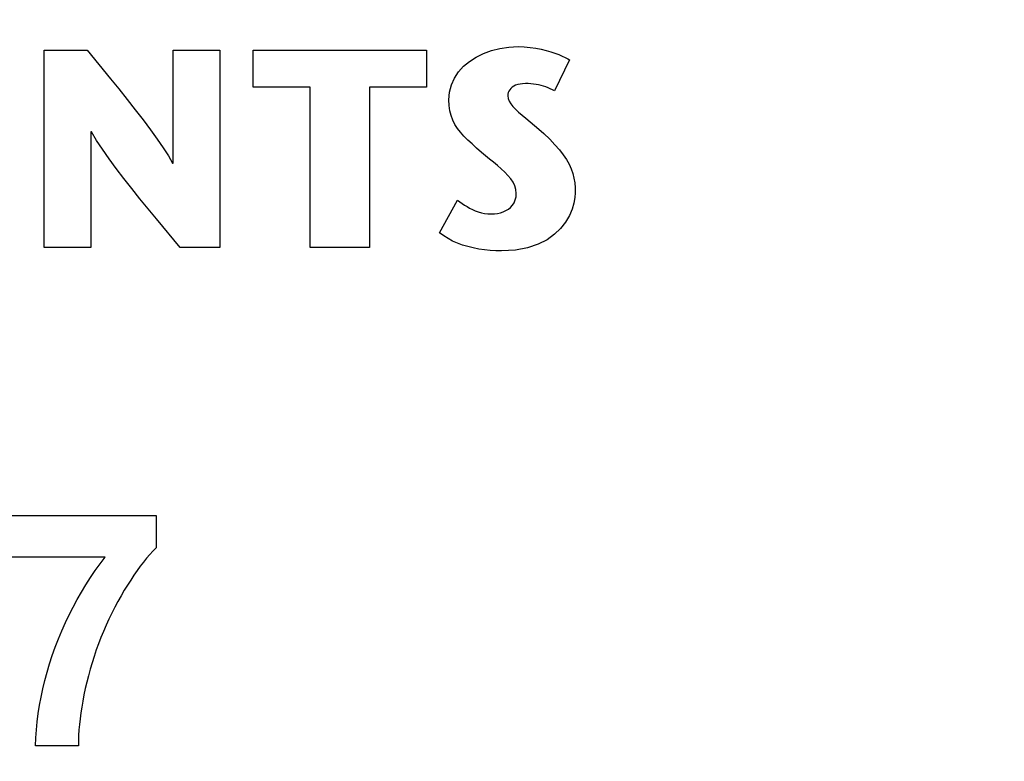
# Model space of a CAD drawing. Header units: inches. Extents: x 0.2 to 16.8, y 0.1 to 10.8.
# Tile 22 of 36: x 4.689 to 4.944, y 7.319 to 7.511. Entities that reach past the tile are written whole.
import ezdxf

# ---------------------------------------------------------------- set-up
doc = ezdxf.new("R2010")
doc.units = ezdxf.units.IN
doc.header["$LTSCALE"] = 0.935
doc.header["$MEASUREMENT"] = 0
doc.layers.get('0').update_dxf_attribs({"linetype": 'CONTINUOUS'})
doc.layers.add('DIMENSIONS', color=7, linetype='CONTINUOUS')
doc.styles.get("Standard").update_dxf_attribs({"font": 'txt', "width": 0.8})
doc.dimstyles.new('DIMSTYLE_1', dxfattribs={"dimtxt": 0.125, "dimasz": 0.18, "dimexe": 0.18, "dimexo": 0.0625, "dimgap": 0.09, "dimtad": 0, "dimtih": 1, "dimtoh": 1, "dimdec": 3, "dimzin": 4, "dimdsep": 46, "dimtxsty": 'STANDARD', "dimblk": '_FILLED', "dimblk1": '_FILLED', "dimblk2": '_FILLED', "dimcen": 0.09, "dimadec": 0, "dimazin": 0, "dimtp": 0.001, "dimtm": 0.001, "dimtfac": 1, "dimtdec": 3, "dimtofl": 0, "dimtmove": 0, "dimatfit": 3, "dimldrblk": '_FILLED', "dimfxl": 1, "dimtolj": 1, "dimtzin": 4, "dimarcsym": 0})

# ---------------------------------------------------------------- blocks, each defined once
blk = doc.blocks.new('*D15')
at = {"layer": 'DIMENSIONS', "color": 2, "linetype": 'CONTINUOUS'}
blk.add_line((4.96062, 5.99664), (4.96062, 8.56589), dxfattribs=at)
at = {"layer": 'DIMENSIONS', "color": 2, "linetype": 'CONTINUOUS', "width": 0.8}
for s, p in [(']', (5.02312, 10.15339)), ('34.55', (5.02312, 9.65339)), ('[', (5.02312, 9.55339)), ('1.360', (5.02312, 8.92839)), ('2X ', (5.02312, 8.62839))]:
    blk.add_text(s, height=0.125, rotation=90, dxfattribs=at).set_placement(p)
blk = doc.blocks.new('_FILLED')
at = {"color": 0, "linetype": 'BYBLOCK'}
blk.add_solid([(0, 0), (-1, 0.1736), (-1, -0.1736)], dxfattribs=at)

msp = doc.modelspace()

# ---------------------------------------------------------------- linework, layer by layer
at = {"color": 7, "linetype": 'CONTINUOUS'}
for p, q in [((4.6955, 7.45168), (4.6955, 7.50272)), ((4.6955, 7.50272), (4.70667, 7.50272)), ((4.70667, 7.50272), (4.7127, 7.49531)), ((4.72884, 7.47349), (4.72884, 7.50272)), ((4.72884, 7.50272), (4.74094, 7.50272)), ((4.74094, 7.50272), (4.74094, 7.45168)), ((4.74951, 7.49317), (4.74951, 7.50272)), ((4.74951, 7.50272), (4.79435, 7.50272)), ((4.79435, 7.50272), (4.79435, 7.49317)), ((4.80716, 7.50092), (4.80906, 7.50186)), ((4.80906, 7.50186), (4.81112, 7.5026)), ((4.81112, 7.5026), (4.81331, 7.50315)), ((4.81331, 7.50315), (4.8156, 7.50348)), ((4.8156, 7.50348), (4.81798, 7.5036)), ((4.81798, 7.5036), (4.81957, 7.50355)), ((4.81957, 7.50355), (4.82109, 7.50342)), ((4.82109, 7.50342), (4.82255, 7.50322)), ((4.82255, 7.50322), (4.82393, 7.50295)), ((4.82393, 7.50295), (4.82522, 7.50264)), ((4.82522, 7.50264), (4.82642, 7.50229)), ((4.82642, 7.50229), (4.82752, 7.50192)), ((4.82752, 7.50192), (4.82852, 7.50154)), ((4.82852, 7.50154), (4.8294, 7.50117)), ((4.8039, 7.49852), (4.80543, 7.4998)), ((4.80543, 7.4998), (4.80716, 7.50092)), ((4.83132, 7.50017), (4.82739, 7.49215)), ((4.8294, 7.50117), (4.83017, 7.5008)), ((4.83017, 7.5008), (4.83081, 7.50046)), ((4.83081, 7.50046), (4.83132, 7.50017)), ((4.80154, 7.49547), (4.80259, 7.49707)), ((4.80259, 7.49707), (4.8039, 7.49852)), ((4.7127, 7.49531), (4.71484, 7.49266)), ((4.80027, 7.49187), (4.80075, 7.49374)), ((4.80075, 7.49374), (4.80154, 7.49547)), ((4.81737, 7.49361), (4.8169, 7.49338)), ((4.81791, 7.49379), (4.81737, 7.49361)), ((4.8185, 7.49393), (4.81791, 7.49379)), ((4.81916, 7.49402), (4.8185, 7.49393)), ((4.81987, 7.49405), (4.81916, 7.49402)), ((4.82058, 7.49404), (4.81987, 7.49405)), ((4.82128, 7.49399), (4.82058, 7.49404)), ((4.82196, 7.49393), (4.82128, 7.49399)), ((4.82263, 7.49383), (4.82196, 7.49393)), ((4.82329, 7.49371), (4.82263, 7.49383)), ((4.82393, 7.49356), (4.82329, 7.49371)), ((4.71484, 7.49266), (4.71697, 7.48998)), ((4.76424, 7.49317), (4.74951, 7.49317)), ((4.76424, 7.45168), (4.76424, 7.49317)), ((4.77962, 7.49317), (4.77962, 7.45168)), ((4.79435, 7.49317), (4.77962, 7.49317)), ((4.8001, 7.48989), (4.80027, 7.49187)), ((4.81538, 7.49133), (4.81534, 7.49092)), ((4.81547, 7.49173), (4.81538, 7.49133)), ((4.81563, 7.49211), (4.81547, 7.49173)), ((4.81586, 7.49247), (4.81563, 7.49211)), ((4.81614, 7.4928), (4.81586, 7.49247)), ((4.81649, 7.49311), (4.81614, 7.4928)), ((4.8169, 7.49338), (4.81649, 7.49311)), ((4.82455, 7.49339), (4.82393, 7.49356)), ((4.82516, 7.49319), (4.82455, 7.49339)), ((4.82575, 7.49297), (4.82516, 7.49319)), ((4.82631, 7.49272), (4.82575, 7.49297)), ((4.82686, 7.49245), (4.82631, 7.49272)), ((4.82739, 7.49215), (4.82686, 7.49245)), ((4.71697, 7.48998), (4.71907, 7.48731)), ((4.80016, 7.48839), (4.8001, 7.48989)), ((4.81534, 7.49092), (4.81543, 7.49021)), ((4.81543, 7.49021), (4.81569, 7.48952)), ((4.81569, 7.48952), (4.8161, 7.48883)), ((4.8161, 7.48883), (4.81665, 7.48814)), ((4.71907, 7.48731), (4.72109, 7.48468)), ((4.80036, 7.48702), (4.80016, 7.48839)), ((4.80067, 7.48577), (4.80036, 7.48702)), ((4.81665, 7.48814), (4.81733, 7.48742)), ((4.81733, 7.48742), (4.81812, 7.48668)), ((4.81812, 7.48668), (4.81902, 7.48591)), ((4.72109, 7.48468), (4.72299, 7.48213)), ((4.80111, 7.4846), (4.80067, 7.48577)), ((4.80167, 7.48351), (4.80111, 7.4846)), ((4.80234, 7.48247), (4.80167, 7.48351)), ((4.81902, 7.48591), (4.82001, 7.48508)), ((4.82001, 7.48508), (4.82221, 7.48326)), ((4.70762, 7.48157), (4.70762, 7.45168)), ((4.70776, 7.48157), (4.70762, 7.48157)), ((4.70909, 7.47938), (4.70776, 7.48157)), ((4.72299, 7.48213), (4.72474, 7.4797)), ((4.80312, 7.48146), (4.80234, 7.48247)), ((4.80401, 7.48047), (4.80312, 7.48146)), ((4.82221, 7.48326), (4.8234, 7.48224)), ((4.8234, 7.48224), (4.82462, 7.48114)), ((4.82462, 7.48114), (4.82616, 7.47965)), ((4.71062, 7.47707), (4.70909, 7.47938)), ((4.72474, 7.4797), (4.72629, 7.47743)), ((4.805, 7.47947), (4.80401, 7.48047)), ((4.80609, 7.47845), (4.805, 7.47947)), ((4.80728, 7.47738), (4.80609, 7.47845)), ((4.82616, 7.47965), (4.8275, 7.47825)), ((4.71232, 7.47464), (4.71062, 7.47707)), ((4.72629, 7.47743), (4.72762, 7.47534)), ((4.80856, 7.47625), (4.80728, 7.47738)), ((4.80958, 7.47539), (4.80856, 7.47625)), ((4.8275, 7.47825), (4.82866, 7.47691)), ((4.82866, 7.47691), (4.82964, 7.47563)), ((4.71417, 7.47212), (4.71232, 7.47464)), ((4.72762, 7.47534), (4.72867, 7.47349)), ((4.72867, 7.47349), (4.72884, 7.47349)), ((4.81062, 7.47454), (4.80958, 7.47539)), ((4.81166, 7.4737), (4.81062, 7.47454)), ((4.81267, 7.47286), (4.81166, 7.4737)), ((4.82964, 7.47563), (4.83047, 7.47439)), ((4.83047, 7.47439), (4.83116, 7.47319)), ((4.71612, 7.46955), (4.71417, 7.47212)), ((4.81365, 7.47203), (4.81267, 7.47286)), ((4.81456, 7.47118), (4.81365, 7.47203)), ((4.81538, 7.47033), (4.81456, 7.47118)), ((4.83116, 7.47319), (4.8317, 7.47199)), ((4.8317, 7.47199), (4.83212, 7.4708)), ((4.83212, 7.4708), (4.83243, 7.4696)), ((4.71817, 7.46693), (4.71612, 7.46955)), ((4.81611, 7.46945), (4.81538, 7.47033)), ((4.8167, 7.46856), (4.81611, 7.46945)), ((4.81715, 7.46763), (4.8167, 7.46856)), ((4.83243, 7.4696), (4.83264, 7.46838)), ((4.83264, 7.46838), (4.83275, 7.46713)), ((4.72027, 7.4643), (4.71817, 7.46693)), ((4.81744, 7.46667), (4.81715, 7.46763)), ((4.81754, 7.46567), (4.81744, 7.46667)), ((4.81747, 7.46478), (4.81754, 7.46567)), ((4.83279, 7.46582), (4.8327, 7.46458)), ((4.83275, 7.46713), (4.83279, 7.46582)), ((4.7224, 7.46167), (4.72027, 7.4643)), ((4.79771, 7.45547), (4.80238, 7.46392)), ((4.80238, 7.46392), (4.80294, 7.4635)), ((4.80294, 7.4635), (4.80353, 7.46308)), ((4.80353, 7.46308), (4.80415, 7.46266)), ((4.81656, 7.46261), (4.81697, 7.46325)), ((4.81697, 7.46325), (4.81728, 7.46397)), ((4.81728, 7.46397), (4.81747, 7.46478)), ((4.83244, 7.46314), (4.83196, 7.46157)), ((4.8327, 7.46458), (4.83244, 7.46314)), ((4.72454, 7.45907), (4.7224, 7.46167)), ((4.80415, 7.46266), (4.8048, 7.46226)), ((4.8048, 7.46226), (4.80548, 7.46187)), ((4.80548, 7.46187), (4.8062, 7.46152)), ((4.8062, 7.46152), (4.80694, 7.46119)), ((4.80694, 7.46119), (4.80771, 7.46091)), ((4.80771, 7.46091), (4.80852, 7.46068)), ((4.80852, 7.46068), (4.80935, 7.46051)), ((4.80935, 7.46051), (4.81022, 7.4604)), ((4.81265, 7.46049), (4.81341, 7.46066)), ((4.81341, 7.46066), (4.81414, 7.4609)), ((4.81414, 7.4609), (4.81483, 7.46121)), ((4.81483, 7.46121), (4.81548, 7.4616)), ((4.81548, 7.4616), (4.81605, 7.46206)), ((4.81605, 7.46206), (4.81656, 7.46261)), ((4.83196, 7.46157), (4.83125, 7.45992)), ((4.73066, 7.45168), (4.72454, 7.45907)), ((4.81022, 7.4604), (4.81111, 7.46036)), ((4.81111, 7.46036), (4.81188, 7.46039)), ((4.81188, 7.46039), (4.81265, 7.46049)), ((4.83027, 7.45826), (4.829, 7.45662)), ((4.83125, 7.45992), (4.83027, 7.45826)), ((4.79877, 7.45469), (4.79771, 7.45547)), ((4.829, 7.45662), (4.82741, 7.45509)), ((4.7999, 7.45399), (4.79877, 7.45469)), ((4.80109, 7.45336), (4.7999, 7.45399)), ((4.80235, 7.45281), (4.80109, 7.45336)), ((4.82548, 7.4537), (4.82317, 7.45252)), ((4.82741, 7.45509), (4.82548, 7.4537)), ((4.70762, 7.45168), (4.6955, 7.45168)), ((4.74094, 7.45168), (4.73066, 7.45168)), ((4.77962, 7.45168), (4.76424, 7.45168)), ((4.80366, 7.45232), (4.80235, 7.45281)), ((4.80502, 7.45191), (4.80366, 7.45232)), ((4.80641, 7.45157), (4.80502, 7.45191)), ((4.80784, 7.45129), (4.80641, 7.45157)), ((4.80929, 7.45108), (4.80784, 7.45129)), ((4.81077, 7.45093), (4.80929, 7.45108)), ((4.81225, 7.45084), (4.81077, 7.45093)), ((4.81374, 7.45081), (4.81225, 7.45084)), ((4.81733, 7.45102), (4.81374, 7.45081)), ((4.82047, 7.45161), (4.81733, 7.45102)), ((4.82317, 7.45252), (4.82047, 7.45161)), ((4.68537, 7.38238), (4.72443, 7.38238)), ((4.72443, 7.38238), (4.72443, 7.37403)), ((4.72443, 7.37403), (4.72362, 7.37319)), ((4.7113, 7.37164), (4.68537, 7.37164)), ((4.70998, 7.36991), (4.7113, 7.37164)), ((4.7228, 7.3723), (4.72199, 7.37135)), ((4.72362, 7.37319), (4.7228, 7.3723)), ((4.7087, 7.36814), (4.70998, 7.36991)), ((4.72036, 7.36928), (4.71954, 7.36815)), ((4.72117, 7.37034), (4.72036, 7.36928)), ((4.72199, 7.37135), (4.72117, 7.37034)), ((4.70746, 7.36634), (4.7087, 7.36814)), ((4.71871, 7.36697), (4.71789, 7.36572)), ((4.71954, 7.36815), (4.71871, 7.36697)), ((4.70513, 7.36261), (4.70628, 7.36449)), ((4.70628, 7.36449), (4.70746, 7.36634)), ((4.71707, 7.36442), (4.71624, 7.36306)), ((4.71789, 7.36572), (4.71707, 7.36442)), ((4.70404, 7.36069), (4.70513, 7.36261)), ((4.71541, 7.36165), (4.71458, 7.36017)), ((4.71624, 7.36306), (4.71541, 7.36165)), ((4.70198, 7.35673), (4.70298, 7.35873)), ((4.70298, 7.35873), (4.70404, 7.36069)), ((4.71458, 7.36017), (4.71376, 7.35866)), ((4.70101, 7.3547), (4.70198, 7.35673)), ((4.71298, 7.35713), (4.71223, 7.35559)), ((4.71376, 7.35866), (4.71298, 7.35713)), ((4.7001, 7.35262), (4.70101, 7.3547)), ((4.71151, 7.35403), (4.71082, 7.35245)), ((4.71223, 7.35559), (4.71151, 7.35403)), ((4.69923, 7.35051), (4.7001, 7.35262)), ((4.71082, 7.35245), (4.71017, 7.35086)), ((4.6984, 7.34836), (4.69923, 7.35051)), ((4.70955, 7.34925), (4.70896, 7.34763)), ((4.71017, 7.35086), (4.70955, 7.34925)), ((4.69692, 7.34403), (4.69763, 7.34619)), ((4.69763, 7.34619), (4.6984, 7.34836)), ((4.70896, 7.34763), (4.70841, 7.34599)), ((4.69627, 7.34188), (4.69692, 7.34403)), ((4.70789, 7.34433), (4.7074, 7.34266)), ((4.70841, 7.34599), (4.70789, 7.34433)), ((4.69569, 7.33973), (4.69627, 7.34188)), ((4.70695, 7.34097), (4.70653, 7.33929)), ((4.7074, 7.34266), (4.70695, 7.34097)), ((4.69517, 7.33759), (4.69569, 7.33973)), ((4.70653, 7.33929), (4.70614, 7.33765)), ((4.69471, 7.33546), (4.69517, 7.33759)), ((4.7058, 7.33603), (4.70549, 7.33444)), ((4.70614, 7.33765), (4.7058, 7.33603)), ((4.69398, 7.33122), (4.69431, 7.33333)), ((4.69431, 7.33333), (4.69471, 7.33546)), ((4.70549, 7.33444), (4.70522, 7.33288)), ((4.69371, 7.3291), (4.69398, 7.33122)), ((4.70498, 7.33135), (4.70479, 7.32985)), ((4.70522, 7.33288), (4.70498, 7.33135)), ((4.69351, 7.327), (4.69371, 7.3291)), ((4.70463, 7.32838), (4.7045, 7.32695)), ((4.70479, 7.32985), (4.70463, 7.32838)), ((4.69337, 7.3249), (4.69351, 7.327)), ((4.7045, 7.32695), (4.70442, 7.32554)), ((4.69329, 7.32281), (4.69337, 7.3249)), ((4.70437, 7.32416), (4.70436, 7.32281)), ((4.70442, 7.32554), (4.70437, 7.32416)), ((4.70436, 7.32281), (4.69329, 7.32281))]:
    msp.add_line(p, q, dxfattribs=at)

# ---------------------------------------------------------------- dimensions: what is measured, and where the dimension line sits
at = {"layer": 'DIMENSIONS', "color": 2, "linetype": 'CONTINUOUS'}
dim = msp.add_ordinate_dim(feature_location=(4.96062, 5.99664), offset=(0, 2.56925), dtype=1, origin=(3.60033, 7.99989), text='2X <>', dimstyle='DIMSTYLE_1', dxfattribs=at)
dim.commit()
dim.dimension.update_dxf_attribs({"geometry": '*D15', "text_midpoint": (4.96062, 9.44089)})

doc.saveas('drawing.dxf')
